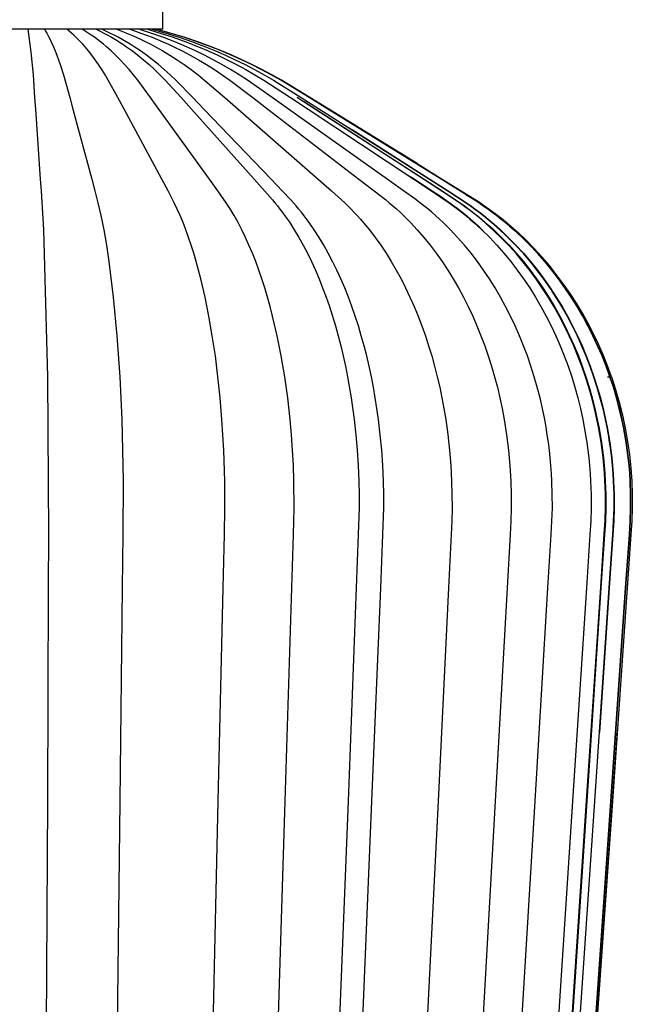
# Model space of a CAD drawing. Header units: millimetres. Extents: x 5000 to 5975, y 0 to 2999.
# Tile 10 of 11: x 5774 to 5975, y 730 to 1053. Entities that reach past the tile are written whole.
import ezdxf

# ---------------------------------------------------------------- set-up
doc = ezdxf.new("R2010")
doc.units = ezdxf.units.MM
doc.layers.add('ClassiCon_Plissée-Pendant-Light', color=18, linetype='Continuous', true_color=0x000000)

msp = doc.modelspace()

# ---------------------------------------------------------------- linework, layer by layer
at = {"layer": 'ClassiCon_Plissée-Pendant-Light', "color": 18, "lineweight": -3, "true_color": 0x000000}
for p, q in [((5820.98, 1055.76), (5820.98, 1049.76)), ((5820.98, 1049.76), (5742.67, 1049.76)), ((5776.88, 1049.76), (5777.82, 1042.33)), ((5782.26, 1049.76), (5782.64, 1049.17)), ((5782.64, 1049.17), (5783.02, 1048.54)), ((5783.02, 1048.54), (5783.39, 1047.88)), ((5790.36, 1049.17), (5789.6, 1049.76)), ((5791.12, 1048.54), (5790.36, 1049.17)), ((5791.87, 1047.88), (5791.12, 1048.54)), ((5795.61, 1049.17), (5794.59, 1049.76)), ((5796.62, 1048.54), (5795.61, 1049.17)), ((5797.63, 1047.88), (5796.62, 1048.54)), ((5799.27, 1049.76), (5800.54, 1049.17)), ((5800.54, 1049.17), (5801.79, 1048.54)), ((5802.41, 1049.17), (5801.05, 1049.76)), ((5801.79, 1048.54), (5803.05, 1047.88)), ((5803.76, 1048.54), (5802.41, 1049.17)), ((5805.1, 1047.88), (5803.76, 1048.54)), ((5805.98, 1049.76), (5807.59, 1049.17)), ((5807.59, 1049.17), (5809.2, 1048.54)), ((5809.2, 1048.54), (5810.8, 1047.88)), ((5810.24, 1049.76), (5812.08, 1049.17)), ((5812.08, 1049.17), (5813.9, 1048.54)), ((5815.19, 1049.17), (5813.21, 1049.76)), ((5813.9, 1048.54), (5815.72, 1047.88)), ((5817.17, 1048.54), (5815.19, 1049.17)), ((5816, 1049.76), (5820.25, 1048.54)), ((5819.14, 1047.88), (5817.17, 1048.54)), ((5817.63, 1049.76), (5822.06, 1048.54)), ((5823.4, 1048.54), (5818.85, 1049.76)), ((5823.53, 1048.54), (5818.97, 1049.76)), ((5820.25, 1048.54), (5824.47, 1047.18)), ((5822.06, 1048.54), (5826.45, 1047.18)), ((5827.91, 1047.18), (5823.4, 1048.54)), ((5828.05, 1047.18), (5823.53, 1048.54)), ((5783.39, 1047.88), (5783.77, 1047.18)), ((5783.77, 1047.18), (5784.14, 1046.45)), ((5784.14, 1046.45), (5784.51, 1045.68)), ((5784.51, 1045.68), (5785.24, 1044.04)), ((5792.62, 1047.18), (5791.87, 1047.88)), ((5793.37, 1046.45), (5792.62, 1047.18)), ((5794.11, 1045.68), (5793.37, 1046.45)), ((5794.85, 1044.88), (5794.11, 1045.68)), ((5798.64, 1047.18), (5797.63, 1047.88)), ((5799.64, 1046.45), (5798.64, 1047.18)), ((5800.63, 1045.68), (5799.64, 1046.45)), ((5801.62, 1044.88), (5800.63, 1045.68)), ((5803.05, 1047.88), (5804.29, 1047.18)), ((5804.29, 1047.18), (5805.53, 1046.45)), ((5806.44, 1047.18), (5805.1, 1047.88)), ((5805.53, 1046.45), (5806.77, 1045.68)), ((5807.77, 1046.45), (5806.44, 1047.18)), ((5806.77, 1045.68), (5807.99, 1044.88)), ((5809.09, 1045.68), (5807.77, 1046.45)), ((5810.41, 1044.88), (5809.09, 1045.68)), ((5810.8, 1047.88), (5812.39, 1047.18)), ((5812.39, 1047.18), (5813.97, 1046.45)), ((5813.97, 1046.45), (5815.54, 1045.68)), ((5815.54, 1045.68), (5817.11, 1044.88)), ((5815.72, 1047.88), (5817.53, 1047.18)), ((5817.53, 1047.18), (5819.33, 1046.45)), ((5821.1, 1047.18), (5819.14, 1047.88)), ((5819.33, 1046.45), (5821.12, 1045.68)), ((5824.99, 1045.68), (5821.1, 1047.18)), ((5821.12, 1045.68), (5822.9, 1044.88)), ((5824.47, 1047.18), (5828.64, 1045.68)), ((5828.84, 1044.04), (5824.99, 1045.68)), ((5826.45, 1047.18), (5830.79, 1045.68)), ((5832.37, 1045.68), (5827.91, 1047.18)), ((5832.53, 1045.68), (5828.05, 1047.18)), ((5828.64, 1045.68), (5832.77, 1044.04)), ((5830.79, 1045.68), (5835.08, 1044.04)), ((5836.79, 1044.04), (5832.37, 1045.68)), ((5836.96, 1044.04), (5832.53, 1045.68)), ((5777.82, 1042.33), (5778.54, 1034.88)), ((5785.24, 1044.04), (5785.8, 1042.69)), ((5785.8, 1042.69), (5786.36, 1041.26)), ((5795.58, 1044.04), (5794.85, 1044.88)), ((5796.7, 1042.69), (5795.58, 1044.04)), ((5797.81, 1041.26), (5796.7, 1042.69)), ((5802.61, 1044.04), (5801.62, 1044.88)), ((5804.11, 1042.69), (5802.61, 1044.04)), ((5805.61, 1041.27), (5804.11, 1042.69)), ((5807.99, 1044.88), (5809.21, 1044.04)), ((5809.21, 1044.04), (5811.08, 1042.69)), ((5811.72, 1044.04), (5810.41, 1044.88)), ((5811.08, 1042.69), (5812.93, 1041.26)), ((5813.72, 1042.69), (5811.72, 1044.04)), ((5815.7, 1041.26), (5813.72, 1042.69)), ((5817.11, 1044.88), (5818.66, 1044.04)), ((5818.66, 1044.04), (5821.04, 1042.69)), ((5821.04, 1042.69), (5823.4, 1041.26)), ((5822.9, 1044.88), (5824.67, 1044.04)), ((5824.67, 1044.04), (5827.38, 1042.69)), ((5827.38, 1042.69), (5830.06, 1041.27)), ((5831.78, 1042.69), (5828.84, 1044.04)), ((5834.69, 1041.27), (5831.78, 1042.69)), ((5832.77, 1044.04), (5835.93, 1042.69)), ((5835.08, 1044.04), (5838.36, 1042.69)), ((5835.93, 1042.69), (5839.05, 1041.27)), ((5840.16, 1042.69), (5836.79, 1044.04)), ((5840.34, 1042.69), (5836.96, 1044.04)), ((5838.36, 1042.69), (5841.61, 1041.26)), ((5843.5, 1041.27), (5840.16, 1042.69)), ((5843.69, 1041.27), (5840.34, 1042.69)), ((5786.36, 1041.26), (5786.9, 1039.76)), ((5786.9, 1039.76), (5787.45, 1038.19)), ((5798.92, 1039.76), (5797.81, 1041.26)), ((5800.01, 1038.19), (5798.92, 1039.76)), ((5807.08, 1039.76), (5805.61, 1041.27)), ((5808.55, 1038.19), (5807.08, 1039.76)), ((5812.93, 1041.26), (5814.76, 1039.76)), ((5814.76, 1039.76), (5816.57, 1038.19)), ((5817.67, 1039.76), (5815.7, 1041.26)), ((5819.61, 1038.19), (5817.67, 1039.76)), ((5823.4, 1041.26), (5825.74, 1039.76)), ((5825.74, 1039.76), (5828.05, 1038.19)), ((5830.06, 1041.27), (5832.72, 1039.76)), ((5832.72, 1039.76), (5835.35, 1038.19)), ((5837.57, 1039.77), (5834.69, 1041.27)), ((5840.42, 1038.19), (5837.57, 1039.77)), ((5839.05, 1041.27), (5842.14, 1039.77)), ((5841.61, 1041.26), (5844.82, 1039.76)), ((5842.14, 1039.77), (5845.2, 1038.19)), ((5846.81, 1039.77), (5843.5, 1041.27)), ((5847, 1039.77), (5843.69, 1041.27)), ((5844.82, 1039.76), (5848, 1038.19)), ((5850.08, 1038.19), (5846.81, 1039.77)), ((5850.28, 1038.19), (5847, 1039.77)), ((5787.45, 1038.19), (5788.52, 1034.84)), ((5801.09, 1036.55), (5800.01, 1038.19)), ((5802.15, 1034.84), (5801.09, 1036.55)), ((5809.99, 1036.55), (5808.55, 1038.19)), ((5811.42, 1034.84), (5809.99, 1036.55)), ((5816.57, 1038.19), (5818.36, 1036.55)), ((5818.36, 1036.55), (5820.14, 1034.84)), ((5821.54, 1036.55), (5819.61, 1038.19)), ((5823.44, 1034.84), (5821.54, 1036.55)), ((5828.05, 1038.19), (5830.34, 1036.55)), ((5830.34, 1036.55), (5832.6, 1034.83)), ((5835.35, 1038.19), (5837.95, 1036.55)), ((5837.95, 1036.55), (5840.53, 1034.84)), ((5843.24, 1036.55), (5840.42, 1038.19)), ((5846.03, 1034.84), (5843.24, 1036.55)), ((5845.2, 1038.19), (5848.22, 1036.55)), ((5848, 1038.19), (5851.15, 1036.55)), ((5848.22, 1036.55), (5851.22, 1034.84)), ((5853.32, 1036.55), (5850.08, 1038.19)), ((5853.53, 1036.55), (5850.28, 1038.19)), ((5851.15, 1036.55), (5854.26, 1034.84)), ((5856.52, 1034.84), (5853.32, 1036.55)), ((5856.74, 1034.84), (5853.53, 1036.55)), ((5778.54, 1034.88), (5779.05, 1027.4)), ((5788.52, 1034.84), (5790.59, 1027.41)), ((5803.21, 1033.06), (5802.15, 1034.84)), ((5806.31, 1027.41), (5803.21, 1033.06)), ((5812.84, 1033.06), (5811.42, 1034.84)), ((5817, 1027.41), (5812.84, 1033.06)), ((5820.14, 1034.84), (5821.89, 1033.06)), ((5821.89, 1033.06), (5827.04, 1027.4)), ((5825.32, 1033.06), (5823.44, 1034.84)), ((5830.86, 1027.41), (5825.32, 1033.06)), ((5832.6, 1034.83), (5834.84, 1033.05)), ((5834.84, 1033.05), (5841.42, 1027.4)), ((5840.53, 1034.84), (5843.07, 1033.06)), ((5843.07, 1033.06), (5850.56, 1027.41)), ((5848.79, 1033.06), (5846.03, 1034.84)), ((5856.91, 1027.41), (5848.79, 1033.06)), ((5851.22, 1034.84), (5854.18, 1033.06)), ((5854.18, 1033.06), (5862.89, 1027.41)), ((5854.26, 1034.84), (5857.34, 1033.06)), ((5859.69, 1033.06), (5856.52, 1034.84)), ((5859.91, 1033.06), (5856.74, 1034.84)), ((5857.34, 1033.06), (5866.4, 1027.41)), ((5869, 1027.41), (5859.69, 1033.06)), ((5869.25, 1027.41), (5859.91, 1033.06)), ((5779.05, 1027.4), (5779.31, 1023.58)), ((5790.59, 1027.41), (5791.61, 1023.59)), ((5808.37, 1023.59), (5806.31, 1027.41)), ((5819.76, 1023.59), (5817, 1027.41)), ((5827.04, 1027.4), (5830.47, 1023.58)), ((5834.53, 1023.59), (5830.86, 1027.41)), ((5841.42, 1027.4), (5845.78, 1023.58)), ((5850.56, 1027.41), (5855.52, 1023.59)), ((5862.29, 1023.59), (5856.91, 1027.41)), ((5862.89, 1027.41), (5868.67, 1023.59)), ((5865.02, 1027.51), (5865.22, 1027.38)), ((5865.22, 1027.38), (5871.14, 1023.57)), ((5866.4, 1027.41), (5872.41, 1023.59)), ((5871.17, 1023.54), (5867.42, 1025.97)), ((5875.18, 1023.59), (5869, 1027.41)), ((5875.45, 1023.59), (5869.25, 1027.41)), ((5779.31, 1023.58), (5780.91, 1000.66)), ((5791.61, 1023.59), (5797.77, 1000.66)), ((5820.72, 1000.66), (5808.37, 1023.59)), ((5836.33, 1000.66), (5819.76, 1023.59)), ((5830.47, 1023.58), (5850.99, 1000.65)), ((5856.55, 1000.65), (5834.53, 1023.59)), ((5845.78, 1023.58), (5871.97, 1000.64)), ((5855.52, 1023.59), (5885.32, 1000.66)), ((5894.59, 1000.67), (5862.29, 1023.59)), ((5868.67, 1023.59), (5903.32, 1000.67)), ((5871.14, 1023.57), (5906.67, 1000.64)), ((5906.83, 1000.42), (5871.17, 1023.54)), ((5872.41, 1023.59), (5908.44, 1000.66)), ((5912.25, 1000.68), (5875.18, 1023.59)), ((5904.37, 1005.76), (5875.45, 1023.59)), ((5881.9, 1017.59), (5908.54, 1000.66)), ((5908.85, 1000.39), (5883.13, 1016.81)), ((5904.37, 1005.76), (5912.62, 1000.67)), ((5780.91, 1000.66), (5781.18, 996.84)), ((5797.77, 1000.66), (5798.79, 996.83)), ((5822.78, 996.83), (5820.72, 1000.66)), ((5839.09, 996.84), (5836.33, 1000.66)), ((5850.99, 1000.65), (5854.41, 996.82)), ((5860.22, 996.83), (5856.55, 1000.65)), ((5871.97, 1000.64), (5876.33, 996.81)), ((5885.32, 1000.66), (5890.28, 996.84)), ((5899.97, 996.84), (5894.59, 1000.67)), ((5901.33, 1002.04), (5903.44, 1000.65)), ((5903.46, 1000.64), (5902.46, 1001.3)), ((5903.32, 1000.67), (5909.1, 996.85)), ((5903.44, 1000.65), (5909.22, 996.82)), ((5909.28, 996.78), (5903.46, 1000.64)), ((5906.67, 1000.64), (5912.59, 996.81)), ((5912.76, 996.56), (5906.83, 1000.42)), ((5908.44, 1000.66), (5914.45, 996.83)), ((5908.54, 1000.66), (5914.54, 996.84)), ((5914.89, 996.52), (5908.85, 1000.39)), ((5918.43, 996.85), (5912.25, 1000.68)), ((5912.62, 1000.67), (5918.82, 996.85)), ((5781.18, 996.84), (5781.94, 984.08)), ((5798.79, 996.83), (5799.81, 992.97)), ((5824.82, 992.97), (5822.78, 996.83)), ((5841.84, 992.98), (5839.09, 996.84)), ((5854.41, 996.82), (5856.97, 993.95)), ((5862.97, 993.96), (5860.22, 996.83)), ((5876.33, 996.81), (5879.6, 993.93)), ((5890.28, 996.84), (5894, 993.97)), ((5904.01, 993.97), (5899.97, 996.84)), ((5909.1, 996.85), (5914.85, 992.98)), ((5909.22, 996.82), (5912.18, 994.91)), ((5912.07, 994.98), (5909.28, 996.78)), ((5912.59, 996.81), (5918.48, 992.95)), ((5918.64, 992.67), (5912.76, 996.56)), ((5914.45, 996.83), (5920.42, 992.97)), ((5914.54, 996.84), (5920.52, 992.97)), ((5924.57, 992.99), (5918.43, 996.85)), ((5918.82, 996.85), (5921.68, 995.13)), ((5856.97, 993.95), (5857.81, 992.95)), ((5863.88, 992.96), (5862.97, 993.96)), ((5879.6, 993.93), (5880.67, 992.94)), ((5894, 993.97), (5895.23, 992.98)), ((5905.33, 992.98), (5904.01, 993.97)), ((5914.79, 993.09), (5912.07, 994.98)), ((5912.18, 994.91), (5915.07, 992.9)), ((5920.85, 992.63), (5914.89, 996.52)), ((5920.4, 995.64), (5922.5, 994.33)), ((5921.68, 995.13), (5924.48, 993.33)), ((5922.5, 994.33), (5924.58, 992.99)), ((5924.48, 993.33), (5927.23, 991.45)), ((5799.81, 992.97), (5800.79, 988.73)), ((5825.82, 990.9), (5824.82, 992.97)), ((5826.79, 988.73), (5825.82, 990.9)), ((5843.17, 990.91), (5841.84, 992.98)), ((5844.47, 988.73), (5843.17, 990.91)), ((5857.81, 992.95), (5858.64, 991.93)), ((5858.64, 991.93), (5859.46, 990.88)), ((5859.46, 990.88), (5860.27, 989.81)), ((5864.77, 991.94), (5863.88, 992.96)), ((5865.65, 990.89), (5864.77, 991.94)), ((5866.52, 989.82), (5865.65, 990.89)), ((5880.67, 992.94), (5881.73, 991.92)), ((5881.73, 991.92), (5882.78, 990.87)), ((5882.78, 990.87), (5883.81, 989.8)), ((5895.23, 992.98), (5896.43, 991.95)), ((5896.43, 991.95), (5897.62, 990.91)), ((5897.62, 990.91), (5898.8, 989.83)), ((5906.64, 991.96), (5905.33, 992.98)), ((5907.93, 990.91), (5906.64, 991.96)), ((5909.2, 989.83), (5907.93, 990.91)), ((5917.46, 991.12), (5914.79, 993.09)), ((5914.85, 992.98), (5916.25, 991.96)), ((5915.07, 992.9), (5917.89, 990.79)), ((5916.25, 991.96), (5917.63, 990.91)), ((5920.05, 989.06), (5917.46, 991.12)), ((5917.63, 990.91), (5919, 989.84)), ((5917.89, 990.79), (5920.63, 988.58)), ((5918.48, 992.95), (5919.92, 991.92)), ((5920.06, 991.65), (5918.64, 992.67)), ((5919.92, 991.92), (5921.34, 990.88)), ((5921.47, 990.61), (5920.06, 991.65)), ((5920.42, 992.97), (5921.88, 991.95)), ((5920.52, 992.97), (5921.98, 991.95)), ((5922.29, 991.62), (5920.85, 992.63)), ((5921.34, 990.88), (5922.75, 989.8)), ((5922.86, 989.54), (5921.47, 990.61)), ((5921.88, 991.95), (5923.32, 990.9)), ((5921.98, 991.95), (5923.42, 990.9)), ((5923.71, 990.58), (5922.29, 991.62)), ((5923.32, 990.9), (5924.74, 989.83)), ((5923.42, 990.9), (5924.85, 989.83)), ((5925.11, 989.51), (5923.71, 990.58)), ((5926.07, 991.97), (5924.57, 992.99)), ((5924.58, 992.99), (5926.08, 991.97)), ((5927.56, 990.92), (5926.07, 991.97)), ((5926.08, 991.97), (5927.56, 990.92)), ((5927.23, 991.45), (5929.92, 989.48)), ((5927.56, 990.92), (5929.02, 989.84)), ((5929.02, 989.84), (5927.56, 990.92)), ((5800.79, 988.73), (5801.71, 984.08)), ((5827.73, 986.45), (5826.79, 988.73)), ((5845.73, 986.46), (5844.47, 988.73)), ((5860.27, 989.81), (5861.07, 988.71)), ((5861.07, 988.71), (5862.63, 986.44)), ((5867.37, 988.72), (5866.52, 989.82)), ((5869.05, 986.45), (5867.37, 988.72)), ((5883.81, 989.8), (5884.83, 988.7)), ((5884.83, 988.7), (5885.83, 987.57)), ((5885.83, 987.57), (5886.83, 986.42)), ((5898.8, 989.83), (5899.96, 988.73)), ((5899.96, 988.73), (5901.1, 987.61)), ((5901.1, 987.61), (5902.23, 986.46)), ((5910.46, 988.73), (5909.2, 989.83)), ((5911.7, 987.61), (5910.46, 988.73)), ((5912.93, 986.46), (5911.7, 987.61)), ((5919, 989.84), (5920.35, 988.74)), ((5922.58, 986.91), (5920.05, 989.06)), ((5920.35, 988.74), (5921.69, 987.61)), ((5920.63, 988.58), (5923.3, 986.28)), ((5921.69, 987.61), (5923, 986.46)), ((5925.04, 984.69), (5922.58, 986.91)), ((5922.75, 989.8), (5924.13, 988.7)), ((5924.24, 988.44), (5922.86, 989.54)), ((5924.13, 988.7), (5925.5, 987.58)), ((5925.59, 987.32), (5924.24, 988.44)), ((5924.74, 989.83), (5926.15, 988.73)), ((5924.85, 989.83), (5926.25, 988.73)), ((5926.5, 988.42), (5925.11, 989.51)), ((5925.5, 987.58), (5926.84, 986.43)), ((5926.93, 986.17), (5925.59, 987.32)), ((5926.15, 988.73), (5927.53, 987.6)), ((5926.25, 988.73), (5927.64, 987.6)), ((5929.22, 986.16), (5926.5, 988.42)), ((5927.53, 987.6), (5928.9, 986.45)), ((5927.64, 987.6), (5929, 986.45)), ((5929.02, 989.84), (5930.47, 988.74)), ((5930.46, 988.74), (5929.02, 989.84)), ((5929.92, 989.48), (5932.54, 987.42)), ((5931.89, 987.62), (5930.46, 988.74)), ((5930.47, 988.74), (5931.89, 987.62)), ((5931.89, 987.62), (5933.3, 986.47)), ((5933.29, 986.47), (5931.89, 987.62)), ((5932.54, 987.42), (5935.1, 985.29)), ((5781.94, 984.08), (5783.31, 935.99)), ((5801.71, 984.08), (5802.58, 979.06)), ((5828.64, 984.08), (5827.73, 986.45)), ((5829.53, 981.61), (5828.64, 984.08)), ((5846.96, 984.09), (5845.73, 986.46)), ((5848.15, 981.62), (5846.96, 984.09)), ((5862.63, 986.44), (5864.15, 984.06)), ((5864.15, 984.06), (5865.63, 981.6)), ((5870.69, 984.07), (5869.05, 986.45)), ((5872.27, 981.61), (5870.69, 984.07)), ((5886.83, 986.42), (5888.77, 984.05)), ((5888.77, 984.05), (5890.65, 981.59)), ((5902.23, 986.46), (5903.35, 985.28)), ((5903.35, 985.28), (5904.44, 984.08)), ((5904.44, 984.08), (5906.58, 981.62)), ((5914.13, 985.28), (5912.93, 986.46)), ((5915.32, 984.09), (5914.13, 985.28)), ((5917.64, 981.62), (5915.32, 984.09)), ((5923, 986.46), (5924.29, 985.29)), ((5923.3, 986.28), (5925.88, 983.88)), ((5924.29, 985.29), (5925.57, 984.09)), ((5925.57, 984.09), (5928.06, 981.63)), ((5926.84, 986.43), (5928.17, 985.25)), ((5928.24, 985), (5926.93, 986.17)), ((5928.17, 985.25), (5929.48, 984.05)), ((5929.54, 983.81), (5928.24, 985)), ((5928.9, 986.45), (5930.24, 985.28)), ((5929, 986.45), (5930.35, 985.28)), ((5931.86, 983.81), (5929.22, 986.16)), ((5929.48, 984.05), (5932.03, 981.59)), ((5932.08, 981.35), (5929.54, 983.81)), ((5930.24, 985.28), (5931.57, 984.08)), ((5930.35, 985.28), (5931.68, 984.08)), ((5931.57, 984.08), (5934.16, 981.61)), ((5931.68, 984.08), (5934.27, 981.61)), ((5934.42, 981.36), (5931.86, 983.81)), ((5934.68, 985.3), (5933.29, 986.47)), ((5933.3, 986.47), (5934.68, 985.29)), ((5936.04, 984.1), (5934.68, 985.3)), ((5934.68, 985.29), (5936.05, 984.1)), ((5935.1, 985.29), (5937.6, 983.07)), ((5938.71, 981.63), (5936.04, 984.1)), ((5936.05, 984.1), (5938.71, 981.63)), ((5830.39, 979.06), (5829.53, 981.61)), ((5849.3, 979.06), (5848.15, 981.62)), ((5865.63, 981.6), (5867.06, 979.04)), ((5873.8, 979.05), (5872.27, 981.61)), ((5890.65, 981.59), (5892.47, 979.03)), ((5906.58, 981.62), (5908.66, 979.06)), ((5919.89, 979.06), (5917.64, 981.62)), ((5928.06, 981.63), (5930.47, 979.07)), ((5932.03, 981.59), (5934.5, 979.03)), ((5934.53, 978.81), (5932.08, 981.35)), ((5934.16, 981.61), (5936.67, 979.06)), ((5934.27, 981.61), (5936.78, 979.06)), ((5936.91, 978.82), (5934.42, 981.36)), ((5937.6, 983.07), (5940.02, 980.78)), ((5938.71, 981.63), (5941.29, 979.07)), ((5941.29, 979.07), (5938.71, 981.63)), ((5942.68, 978.06), (5940.02, 980.78)), ((5802.58, 979.06), (5803.4, 973.69)), ((5831.22, 976.42), (5830.39, 979.06)), ((5850.41, 976.42), (5849.3, 979.06)), ((5867.06, 979.04), (5868.43, 976.4)), ((5875.28, 976.41), (5873.8, 979.05)), ((5892.47, 979.03), (5894.23, 976.39)), ((5908.66, 979.06), (5910.66, 976.42)), ((5922.06, 976.42), (5919.89, 979.06)), ((5930.47, 979.07), (5932.8, 976.43)), ((5934.5, 979.03), (5936.89, 976.39)), ((5936.9, 976.18), (5934.53, 978.81)), ((5936.67, 979.06), (5939.09, 976.41)), ((5936.78, 979.06), (5939.2, 976.42)), ((5939.3, 976.2), (5936.91, 978.82)), ((5941.29, 979.07), (5943.78, 976.43)), ((5943.78, 976.43), (5941.29, 979.07)), ((5945.25, 975.25), (5942.68, 978.06)), ((5832.02, 973.69), (5831.22, 976.42)), ((5851.49, 973.7), (5850.41, 976.42)), ((5868.43, 976.4), (5869.76, 973.68)), ((5876.71, 973.69), (5875.28, 976.41)), ((5894.23, 976.39), (5895.92, 973.67)), ((5910.66, 976.42), (5912.59, 973.7)), ((5924.15, 973.7), (5922.06, 976.42)), ((5932.8, 976.43), (5935.05, 973.7)), ((5936.89, 976.39), (5939.19, 973.67)), ((5939.18, 973.47), (5936.9, 976.18)), ((5939.09, 976.41), (5941.42, 973.69)), ((5939.2, 976.42), (5941.53, 973.69)), ((5941.62, 973.49), (5939.3, 976.2)), ((5943.78, 976.43), (5946.18, 973.71)), ((5946.18, 973.71), (5943.78, 976.43)), ((5947.73, 972.36), (5945.25, 975.25)), ((5803.4, 973.69), (5804.84, 962.05)), ((5833.53, 968.01), (5832.02, 973.69)), ((5852.52, 970.89), (5851.49, 973.7)), ((5853.51, 968.02), (5852.52, 970.89)), ((5869.76, 973.68), (5871.04, 970.88)), ((5871.04, 970.88), (5872.27, 968)), ((5878.08, 970.89), (5876.71, 973.69)), ((5879.4, 968.01), (5878.08, 970.89)), ((5895.92, 973.67), (5897.55, 970.87)), ((5897.55, 970.87), (5899.12, 967.99)), ((5912.59, 973.7), (5914.44, 970.89)), ((5914.44, 970.89), (5916.23, 968.02)), ((5926.17, 970.9), (5924.15, 973.7)), ((5928.1, 968.02), (5926.17, 970.9)), ((5935.05, 973.7), (5937.21, 970.9)), ((5937.21, 970.9), (5939.28, 968.02)), ((5941.38, 970.68), (5939.18, 973.47)), ((5939.19, 973.67), (5941.41, 970.87)), ((5941.41, 970.87), (5943.53, 967.99)), ((5941.42, 973.69), (5943.67, 970.89)), ((5941.53, 973.69), (5943.78, 970.89)), ((5943.85, 970.71), (5941.62, 973.49)), ((5943.67, 970.89), (5945.82, 968.01)), ((5943.78, 970.89), (5945.94, 968.02)), ((5946.18, 973.71), (5948.49, 970.9)), ((5948.49, 970.91), (5946.18, 973.71)), ((5950.11, 969.39), (5947.73, 972.36)), ((5950.71, 968.03), (5948.49, 970.91)), ((5948.49, 970.9), (5950.71, 968.03)), ((5834.91, 962.06), (5833.53, 968.01)), ((5854.46, 965.07), (5853.51, 968.02)), ((5872.27, 968), (5873.44, 965.06)), ((5880.66, 965.06), (5879.4, 968.01)), ((5899.12, 967.99), (5900.62, 965.05)), ((5916.23, 968.02), (5917.93, 965.07)), ((5929.95, 965.07), (5928.1, 968.02)), ((5939.28, 968.02), (5941.27, 965.08)), ((5943.49, 967.82), (5941.38, 970.68)), ((5945.51, 964.89), (5943.49, 967.82)), ((5943.53, 967.99), (5945.57, 965.05)), ((5945.99, 967.85), (5943.85, 970.71)), ((5945.82, 968.01), (5947.89, 965.07)), ((5945.94, 968.02), (5948, 965.07)), ((5948.04, 964.92), (5945.99, 967.85)), ((5952.39, 966.33), (5950.11, 969.39)), ((5950.71, 968.03), (5952.84, 965.08)), ((5952.83, 965.08), (5950.71, 968.03)), ((5855.37, 962.06), (5854.46, 965.07)), ((5873.44, 965.06), (5874.57, 962.05)), ((5881.86, 962.05), (5880.66, 965.06)), ((5900.62, 965.05), (5902.05, 962.04)), ((5917.93, 965.07), (5919.56, 962.06)), ((5931.72, 962.06), (5929.95, 965.07)), ((5941.27, 965.08), (5943.16, 962.06)), ((5947.44, 961.9), (5945.51, 964.89)), ((5945.57, 965.05), (5947.51, 962.04)), ((5947.89, 965.07), (5949.86, 962.05)), ((5948, 965.07), (5949.98, 962.06)), ((5950, 961.93), (5948.04, 964.92)), ((5954.57, 963.21), (5952.39, 966.33)), ((5954.86, 962.07), (5952.83, 965.08)), ((5952.84, 965.08), (5954.87, 962.07)), ((5804.84, 962.05), (5806.02, 949.41)), ((5836.17, 955.84), (5834.91, 962.06)), ((5856.23, 958.98), (5855.37, 962.06)), ((5874.57, 962.05), (5875.64, 958.97)), ((5883.01, 958.98), (5881.86, 962.05)), ((5902.05, 962.04), (5903.41, 958.96)), ((5919.56, 962.06), (5921.12, 958.98)), ((5933.4, 958.98), (5931.72, 962.06)), ((5943.16, 962.06), (5944.97, 958.99)), ((5949.28, 958.84), (5947.44, 961.9)), ((5947.51, 962.04), (5949.36, 958.96)), ((5949.86, 962.05), (5951.74, 958.98)), ((5949.98, 962.06), (5951.86, 958.98)), ((5951.86, 958.87), (5950, 961.93)), ((5956.65, 960.02), (5954.57, 963.21)), ((5956.8, 958.99), (5954.86, 962.07)), ((5954.87, 962.07), (5956.8, 958.99)), ((5857.05, 955.85), (5856.23, 958.98)), ((5875.64, 958.97), (5876.65, 955.84)), ((5884.1, 955.84), (5883.01, 958.98)), ((5903.41, 958.96), (5904.71, 955.83)), ((5921.12, 958.98), (5922.59, 955.85)), ((5935, 955.85), (5933.4, 958.98)), ((5944.97, 958.99), (5946.69, 955.85)), ((5951.03, 955.72), (5949.28, 958.84)), ((5949.36, 958.96), (5951.12, 955.83)), ((5951.74, 958.98), (5953.52, 955.84)), ((5951.86, 958.98), (5953.64, 955.85)), ((5953.64, 955.75), (5951.86, 958.87)), ((5958.62, 956.75), (5956.65, 960.02)), ((5956.8, 958.99), (5958.63, 955.85)), ((5958.63, 955.85), (5956.8, 958.99)), ((5837.29, 949.41), (5836.17, 955.84)), ((5858.56, 949.41), (5857.05, 955.85)), ((5876.65, 955.84), (5877.61, 952.65)), ((5885.13, 952.65), (5884.1, 955.84)), ((5904.71, 955.83), (5905.93, 952.64)), ((5922.59, 955.85), (5923.99, 952.66)), ((5936.51, 952.66), (5935, 955.85)), ((5946.69, 955.85), (5948.31, 952.66)), ((5952.69, 952.55), (5951.03, 955.72)), ((5951.12, 955.83), (5952.79, 952.64)), ((5953.52, 955.84), (5955.21, 952.65)), ((5953.64, 955.85), (5955.33, 952.65)), ((5955.32, 952.58), (5953.64, 955.75)), ((5960.47, 953.43), (5958.62, 956.75)), ((5958.63, 955.85), (5960.37, 952.66)), ((5960.37, 952.66), (5958.63, 955.85)), ((5877.61, 952.65), (5878.52, 949.41)), ((5886.1, 949.41), (5885.13, 952.65)), ((5905.93, 952.64), (5907.09, 949.4)), ((5923.99, 952.66), (5925.3, 949.41)), ((5937.94, 949.41), (5936.51, 952.66)), ((5948.31, 952.66), (5949.84, 949.42)), ((5954.25, 949.33), (5952.69, 952.55)), ((5952.79, 952.64), (5954.36, 949.4)), ((5955.21, 952.65), (5956.8, 949.41)), ((5956.9, 949.36), (5955.32, 952.58)), ((5955.33, 952.65), (5956.92, 949.41)), ((5960.37, 952.66), (5962.01, 949.42)), ((5962, 949.42), (5960.37, 952.66)), ((5962.22, 950.05), (5960.47, 953.43)), ((5806.02, 949.41), (5806.94, 935.99)), ((5838.28, 942.78), (5837.29, 949.41)), ((5859.89, 942.78), (5858.56, 949.41)), ((5878.52, 949.41), (5879.37, 946.12)), ((5887.02, 946.12), (5886.1, 949.41)), ((5907.09, 949.4), (5908.17, 946.11)), ((5925.3, 949.41), (5926.54, 946.12)), ((5939.28, 946.12), (5937.94, 949.41)), ((5949.84, 949.42), (5951.28, 946.12)), ((5955.72, 946.06), (5954.25, 949.33)), ((5954.36, 949.4), (5955.83, 946.11)), ((5956.8, 949.41), (5958.29, 946.12)), ((5958.39, 946.08), (5956.9, 949.36)), ((5956.92, 949.41), (5958.42, 946.12)), ((5963.54, 946.12), (5962, 949.42)), ((5962.01, 949.42), (5963.54, 946.12)), ((5963.86, 946.61), (5962.22, 950.05)), ((5879.37, 946.12), (5880.16, 942.78)), ((5887.87, 942.78), (5887.02, 946.12)), ((5908.17, 946.11), (5909.19, 942.78)), ((5926.54, 946.12), (5927.69, 942.78)), ((5940.53, 942.78), (5939.28, 946.12)), ((5951.28, 946.12), (5952.62, 942.79)), ((5957.09, 942.74), (5955.72, 946.06)), ((5955.83, 946.11), (5957.21, 942.78)), ((5958.29, 946.12), (5959.69, 942.78)), ((5959.79, 942.75), (5958.39, 946.08)), ((5958.42, 946.12), (5959.81, 942.78)), ((5963.54, 946.12), (5964.98, 942.79)), ((5964.98, 942.79), (5963.54, 946.12)), ((5965.38, 943.11), (5963.86, 946.61)), ((5839.14, 935.99), (5838.28, 942.78)), ((5861.04, 935.99), (5859.89, 942.78)), ((5880.16, 942.78), (5880.9, 939.4)), ((5888.67, 939.4), (5887.87, 942.78)), ((5909.19, 942.78), (5910.13, 939.4)), ((5927.69, 942.78), (5928.77, 939.4)), ((5941.69, 939.4), (5940.53, 942.78)), ((5952.62, 942.79), (5953.87, 939.41)), ((5958.37, 939.38), (5957.09, 942.74)), ((5957.21, 942.78), (5958.49, 939.4)), ((5959.69, 942.78), (5960.99, 939.4)), ((5961.09, 939.39), (5959.79, 942.75)), ((5959.81, 942.78), (5961.11, 939.4)), ((5964.98, 942.79), (5966.32, 939.41)), ((5966.32, 939.41), (5964.98, 942.79)), ((5966.78, 939.57), (5965.38, 943.11)), ((5880.9, 939.4), (5881.59, 935.99)), ((5889.4, 935.99), (5888.67, 939.4)), ((5910.13, 939.4), (5911, 935.99)), ((5928.77, 939.4), (5929.76, 935.99)), ((5942.77, 935.99), (5941.69, 939.4)), ((5953.87, 939.41), (5955.03, 935.99)), ((5959.55, 935.99), (5958.37, 939.38)), ((5958.49, 939.4), (5959.67, 935.99)), ((5960.99, 939.4), (5962.19, 935.99)), ((5962.29, 935.99), (5961.09, 939.39)), ((5961.11, 939.4), (5962.32, 935.99)), ((5966.32, 939.41), (5967.55, 935.99)), ((5967.55, 935.99), (5966.32, 939.41)), ((5968.06, 935.99), (5966.78, 939.57)), ((5783.31, 935.99), (5783.58, 884.29)), ((5806.94, 935.99), (5807.59, 922)), ((5839.86, 929.05), (5839.14, 935.99)), ((5862, 929.05), (5861.04, 935.99)), ((5881.59, 935.99), (5882.79, 929.05)), ((5890.07, 932.53), (5889.4, 935.99)), ((5911, 935.99), (5911.81, 932.54)), ((5929.76, 935.99), (5930.67, 932.53)), ((5943.76, 932.53), (5942.77, 935.99)), ((5955.03, 935.99), (5956.09, 932.53)), ((5960.64, 932.55), (5959.55, 935.99)), ((5959.67, 935.99), (5960.76, 932.54)), ((5962.19, 935.99), (5963.29, 932.53)), ((5963.39, 932.55), (5962.29, 935.99)), ((5962.32, 935.99), (5963.42, 932.53)), ((5966.78, 935.99), (5968.06, 935.99)), ((5967.55, 935.99), (5968.69, 932.53)), ((5968.69, 932.53), (5967.55, 935.99)), ((5968.06, 935.99), (5969.41, 931.83)), ((5890.69, 929.05), (5890.07, 932.53)), ((5911.81, 932.54), (5912.53, 929.06)), ((5930.67, 932.53), (5931.5, 929.05)), ((5944.66, 929.05), (5943.76, 932.53)), ((5956.09, 932.53), (5957.05, 929.05)), ((5961.63, 929.09), (5960.64, 932.55)), ((5960.76, 932.54), (5961.75, 929.06)), ((5963.29, 932.53), (5964.29, 929.05)), ((5964.39, 929.07), (5963.39, 932.55)), ((5963.42, 932.53), (5964.42, 929.05)), ((5968.69, 932.53), (5969.72, 929.05)), ((5969.72, 929.05), (5968.69, 932.53)), ((5840.45, 922), (5839.86, 929.05)), ((5862.79, 922), (5862, 929.05)), ((5882.79, 929.05), (5883.76, 922)), ((5891.24, 925.54), (5890.69, 929.05)), ((5912.53, 929.06), (5913.19, 925.54)), ((5931.5, 929.05), (5932.25, 925.54)), ((5945.47, 925.54), (5944.66, 929.05)), ((5957.05, 929.05), (5957.92, 925.53)), ((5962.52, 925.59), (5961.63, 929.09)), ((5961.75, 929.06), (5962.64, 925.55)), ((5964.29, 929.05), (5965.2, 925.54)), ((5965.3, 925.56), (5964.39, 929.07)), ((5964.42, 929.05), (5965.33, 925.54)), ((5969.41, 931.83), (5970.62, 927.62)), ((5969.72, 929.05), (5970.65, 925.53)), ((5970.64, 925.53), (5969.72, 929.05)), ((5970.62, 927.62), (5971.67, 923.38)), ((5891.73, 922), (5891.24, 925.54)), ((5913.19, 925.54), (5913.77, 922.01)), ((5932.25, 925.54), (5932.91, 922)), ((5946.19, 922), (5945.47, 925.54)), ((5957.92, 925.53), (5958.69, 921.99)), ((5963.31, 922.07), (5962.52, 925.59)), ((5962.64, 925.55), (5963.43, 922.01)), ((5965.2, 925.54), (5966, 922)), ((5966.1, 922.03), (5965.3, 925.56)), ((5965.33, 925.54), (5966.13, 922)), ((5971.47, 921.99), (5970.64, 925.53)), ((5970.65, 925.53), (5971.47, 921.99)), ((5971.67, 923.38), (5972.58, 919.1)), ((5807.59, 922), (5808.04, 901.76)), ((5841.04, 911.94), (5840.45, 922)), ((5863.23, 916.98), (5862.79, 922)), ((5883.76, 922), (5884.3, 916.99)), ((5892.31, 916.99), (5891.73, 922)), ((5913.77, 922.01), (5914.47, 917)), ((5932.91, 922), (5933.7, 916.98)), ((5946.64, 919.49), (5946.19, 922)), ((5947.05, 916.98), (5946.64, 919.49)), ((5958.69, 921.99), (5959.17, 919.49)), ((5959.17, 919.49), (5959.61, 916.98)), ((5963.81, 919.58), (5963.31, 922.07)), ((5963.43, 922.01), (5963.93, 919.51)), ((5964.26, 917.09), (5963.81, 919.58)), ((5963.93, 919.51), (5964.38, 917)), ((5966, 922), (5966.5, 919.5)), ((5966.61, 919.54), (5966.1, 922.03)), ((5966.13, 922), (5966.63, 919.49)), ((5966.5, 919.5), (5966.96, 916.99)), ((5967.07, 917.03), (5966.61, 919.54)), ((5966.63, 919.49), (5967.09, 916.98)), ((5971.47, 921.99), (5971.99, 919.49)), ((5971.99, 919.49), (5971.47, 921.99)), ((5971.99, 919.49), (5972.46, 916.98)), ((5972.46, 916.98), (5971.99, 919.49)), ((5863.58, 911.93), (5863.23, 916.98)), ((5884.3, 916.99), (5884.74, 911.94)), ((5892.78, 911.94), (5892.31, 916.99)), ((5914.47, 917), (5915.03, 911.95)), ((5933.7, 916.98), (5934.33, 911.93)), ((5947.41, 914.46), (5947.05, 916.98)), ((5959.61, 916.98), (5960, 914.46)), ((5964.66, 914.58), (5964.26, 917.09)), ((5964.38, 917), (5964.78, 914.48)), ((5966.96, 916.99), (5967.37, 914.47)), ((5967.47, 914.51), (5967.07, 917.03)), ((5967.09, 916.98), (5967.49, 914.46)), ((5972.46, 916.98), (5972.88, 914.46)), ((5972.87, 914.46), (5972.46, 916.98)), ((5972.58, 919.1), (5973.34, 914.8)), ((5947.73, 911.93), (5947.41, 914.46)), ((5960, 914.46), (5960.34, 911.93)), ((5965.02, 912.06), (5964.66, 914.58)), ((5964.78, 914.48), (5965.13, 911.96)), ((5967.37, 914.47), (5967.72, 911.94)), ((5967.83, 911.99), (5967.47, 914.51)), ((5967.49, 914.46), (5967.85, 911.93)), ((5973.24, 911.93), (5972.87, 914.46)), ((5972.88, 914.46), (5973.24, 911.93)), ((5973.34, 914.8), (5973.96, 910.47)), ((5841.35, 901.76), (5841.04, 911.94)), ((5863.84, 906.86), (5863.58, 911.93)), ((5884.74, 911.94), (5885.06, 906.87)), ((5893.12, 906.86), (5892.78, 911.94)), ((5915.03, 911.95), (5915.43, 906.88)), ((5934.33, 911.93), (5934.8, 906.86)), ((5948, 909.4), (5947.73, 911.93)), ((5960.34, 911.93), (5960.64, 909.39)), ((5965.32, 909.54), (5965.02, 912.06)), ((5965.13, 911.96), (5965.43, 909.42)), ((5965.58, 907.01), (5965.32, 909.54)), ((5967.72, 911.94), (5968.03, 909.4)), ((5968.14, 909.46), (5967.83, 911.99)), ((5967.85, 911.93), (5968.16, 909.4)), ((5973.24, 911.93), (5973.56, 909.39)), ((5973.55, 909.39), (5973.24, 911.93)), ((5973.96, 910.47), (5974.42, 906.12)), ((5864, 901.76), (5863.84, 906.86)), ((5885.06, 906.87), (5885.27, 901.77)), ((5893.35, 901.77), (5893.12, 906.86)), ((5915.43, 906.88), (5915.7, 901.78)), ((5934.8, 906.86), (5935.1, 901.76)), ((5948.23, 906.86), (5948, 909.4)), ((5948.42, 904.31), (5948.23, 906.86)), ((5960.64, 909.39), (5960.88, 906.85)), ((5960.88, 906.85), (5961.08, 904.31)), ((5965.43, 909.42), (5965.69, 906.88)), ((5965.79, 904.47), (5965.58, 907.01)), ((5965.69, 906.88), (5965.89, 904.34)), ((5968.03, 909.4), (5968.28, 906.86)), ((5968.4, 906.92), (5968.14, 909.46)), ((5968.16, 909.4), (5968.41, 906.86)), ((5968.28, 906.86), (5968.49, 904.31)), ((5968.6, 904.38), (5968.4, 906.92)), ((5968.41, 906.86), (5968.62, 904.31)), ((5973.82, 906.85), (5973.55, 909.39)), ((5973.56, 909.39), (5973.82, 906.85)), ((5973.82, 906.85), (5974.03, 904.3)), ((5974.03, 904.3), (5973.82, 906.85)), ((5948.56, 901.76), (5948.42, 904.31)), ((5961.08, 904.31), (5961.23, 901.76)), ((5965.94, 901.93), (5965.79, 904.47)), ((5965.89, 904.34), (5966.05, 901.79)), ((5968.49, 904.31), (5968.65, 901.76)), ((5968.76, 901.83), (5968.6, 904.38)), ((5968.62, 904.31), (5968.78, 901.76)), ((5974.03, 904.3), (5974.19, 901.75)), ((5974.19, 901.75), (5974.03, 904.3)), ((5974.42, 906.12), (5974.73, 901.76)), ((5808.04, 901.76), (5808, 884.29)), ((5841.41, 893.02), (5841.35, 901.76)), ((5864.08, 893.02), (5864, 901.76)), ((5885.27, 901.77), (5885.35, 897.41)), ((5893.44, 897.4), (5893.35, 901.77)), ((5915.7, 901.78), (5915.81, 897.42)), ((5935.1, 901.76), (5935.22, 897.39)), ((5948.69, 897.39), (5948.56, 901.76)), ((5961.23, 901.76), (5961.38, 897.39)), ((5966.1, 897.58), (5965.94, 901.93)), ((5966.05, 901.79), (5966.2, 897.43)), ((5968.65, 901.76), (5968.8, 897.4)), ((5968.92, 897.46), (5968.76, 901.83)), ((5968.78, 901.76), (5968.93, 897.39)), ((5974.19, 901.75), (5974.35, 897.38)), ((5974.35, 897.38), (5974.19, 901.75)), ((5974.73, 901.76), (5974.89, 897.39)), ((5885.35, 897.41), (5885.36, 893.04)), ((5893.44, 893.03), (5893.44, 897.4)), ((5915.81, 897.42), (5915.82, 893.05)), ((5935.22, 897.39), (5935.23, 893.02)), ((5948.7, 893.02), (5948.69, 897.39)), ((5961.38, 897.39), (5961.38, 893.01)), ((5966.11, 893.23), (5966.1, 897.58)), ((5966.2, 897.43), (5966.2, 893.06)), ((5968.8, 897.4), (5968.81, 893.02)), ((5968.93, 893.09), (5968.92, 897.46)), ((5968.93, 897.39), (5968.93, 893.02)), ((5974.35, 897.38), (5974.35, 893.01)), ((5974.35, 893.01), (5974.35, 897.38)), ((5974.89, 897.39), (5974.9, 893.01)), ((5841.27, 884.29), (5841.41, 893.02)), ((5863.89, 884.28), (5864.08, 893.02)), ((5885.36, 893.04), (5885.12, 884.3)), ((5893.19, 884.3), (5893.44, 893.03)), ((5915.82, 893.05), (5915.72, 888.68)), ((5935.23, 893.02), (5935.11, 888.65)), ((5948.57, 888.65), (5948.7, 893.02)), ((5961.38, 893.01), (5961.25, 888.64)), ((5965.98, 888.87), (5966.11, 893.23)), ((5966.2, 893.06), (5966.07, 888.69)), ((5968.81, 893.02), (5968.67, 888.65)), ((5968.79, 888.73), (5968.93, 893.09)), ((5968.93, 893.02), (5968.8, 888.65)), ((5974.35, 893.01), (5974.21, 888.64)), ((5974.21, 888.64), (5974.35, 893.01)), ((5974.9, 893.01), (5974.75, 888.64)), ((5915.72, 888.68), (5915.52, 884.32)), ((5935.11, 888.65), (5934.89, 884.28)), ((5948.33, 884.28), (5948.57, 888.65)), ((5961.25, 888.64), (5960.99, 884.28)), ((5965.72, 884.52), (5965.98, 888.87)), ((5966.07, 888.69), (5965.8, 884.33)), ((5968.67, 888.65), (5968.39, 884.29)), ((5968.52, 884.36), (5968.79, 888.73)), ((5968.8, 888.65), (5968.52, 884.29)), ((5974.21, 888.64), (5973.93, 884.27)), ((5973.93, 884.27), (5974.21, 888.64)), ((5974.75, 888.64), (5974.46, 884.28)), ((5783.58, 884.29), (5783.53, 866.82)), ((5808, 884.29), (5807.8, 866.82)), ((5840.86, 866.82), (5841.27, 884.29)), ((5863.34, 866.82), (5863.89, 884.28)), ((5885.12, 884.3), (5884.45, 866.84)), ((5892.47, 866.83), (5893.19, 884.3)), ((5915.52, 884.32), (5914.66, 866.85)), ((5934.89, 884.28), (5933.91, 866.82)), ((5947.27, 866.82), (5948.33, 884.28)), ((5960.99, 884.28), (5959.85, 866.81)), ((5964.56, 867.03), (5965.72, 884.52)), ((5965.8, 884.33), (5964.63, 866.86)), ((5968.39, 884.29), (5967.21, 866.82)), ((5967.34, 866.87), (5968.52, 884.36)), ((5968.52, 884.29), (5967.34, 866.82)), ((5973.93, 884.27), (5972.71, 866.81)), ((5972.71, 866.81), (5973.93, 884.27)), ((5974.46, 884.28), (5973.24, 866.81)), ((5783.53, 866.82), (5783.32, 796.95)), ((5807.8, 866.82), (5806.99, 796.96)), ((5839.24, 796.96), (5840.86, 866.82)), ((5861.17, 796.95), (5863.34, 866.82)), ((5884.45, 866.84), (5881.76, 796.96)), ((5889.58, 796.96), (5892.47, 866.83)), ((5914.66, 866.85), (5911.24, 796.97)), ((5933.91, 866.82), (5930, 796.95)), ((5943.04, 796.95), (5947.27, 866.82)), ((5959.85, 866.81), (5955.31, 796.95)), ((5959.91, 797.07), (5964.56, 867.03)), ((5964.63, 866.86), (5959.97, 796.98)), ((5967.21, 866.82), (5962.49, 796.96)), ((5967.34, 866.82), (5964.13, 819.43)), ((5964.58, 826.07), (5967.34, 866.87)), ((5972.71, 866.81), (5967.85, 796.95)), ((5967.85, 796.94), (5972.71, 866.81)), ((5973.24, 866.81), (5968.36, 796.95)), ((5969.98, 820.11), (5958.59, 657.22)), ((5783.32, 796.95), (5782.09, 600.5)), ((5806.99, 796.96), (5805.05, 642.27)), ((5836, 657.22), (5839.24, 796.96)), ((5856.46, 649.72), (5861.17, 796.95)), ((5881.76, 796.96), (5875.93, 649.72)), ((5883.79, 657.22), (5889.58, 796.96)), ((5911.24, 796.97), (5904.36, 657.22)), ((5930, 796.95), (5922.17, 657.22)), ((5934.55, 657.22), (5943.04, 796.95)), ((5955.31, 796.95), (5946.19, 657.22)), ((5950.58, 657.22), (5959.91, 797.07)), ((5959.97, 796.98), (5950.63, 657.22)), ((5962.49, 796.96), (5953.02, 657.22)), ((5967.85, 796.95), (5958.1, 657.22)), ((5958.1, 657.22), (5967.85, 796.94)), ((5968.36, 796.95), (5958.59, 657.22))]:
    msp.add_line(p, q, dxfattribs=at)

doc.saveas('drawing.dxf')
